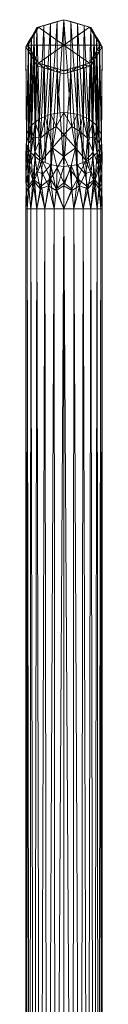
# Model space of a CAD drawing. Header units: millimetres. Extents: x 2407 to 2579, y 2024 to 2927.
# Tile 9 of 9: x 2424 to 2459, y 2476 to 2927. Entities that reach past the tile are written whole.
import ezdxf

# ---------------------------------------------------------------- set-up
doc = ezdxf.new("R2010")
doc.units = ezdxf.units.MM
doc.layers.add('Q-SPCQ', color=91, linetype='Continuous', lineweight=9)

# ---------------------------------------------------------------- blocks, each defined once
blk = doc.blocks.new('Grab_Bar-TSL-GR45RH-Arm_Support-THESPLASHLAB - TSL-GR45RH_Satin-318963-_3D_')
at = {"layer": 'Q-SPCQ'}
mesh = blk.add_polyface(dxfattribs=at)
corners = [(-61, 760.24, 146.94), (-73.37, 763.87, 143.31), (-78.5, 772.62, 134.56), (-73.37, 781.37, 125.81), (-61, 784.99, 122.19), (-61, 742.51, 79.7), (-66.99, 741.76, 80.45), (-72.25, 739.61, 82.6), (-76.16, 736.32, 85.89), (-78.23, 732.28, 89.93), (-78.23, 727.98, 94.23), (-76.16, 723.95, 98.27), (-72.25, 720.65, 101.56), (-66.99, 718.5, 103.71), (-61, 717.76, 104.45), (-67.19, 762.06, 145.13), (-75.94, 768.24, 138.94), (-75.94, 776.99, 130.19), (-67.19, 783.18, 124), (-77.19, 734.3, 87.91), (-69.62, 740.69, 81.52), (-74.66, 779.18, 128), (-74.66, 766.05, 141.13), (-64.09, 784.09, 123.09), (-64.09, 761.15, 146.03), (-69.62, 719.58, 102.63), (-77.19, 725.96, 96.25), (-78.23, 730.13, 92.08), (-70.28, 782.27, 124.91), (-74.2, 737.97, 84.25), (-74.2, 722.3, 99.91), (-63.99, 742.13, 80.08), (-70.28, 762.96, 144.22), (-77.22, 770.43, 136.75), (-77.22, 774.8, 132.38)]
mesh.append_faces([[corners[k] for k in face] for face in [(24, 14, 0)]], dxfattribs={"vtx0": -1})
mesh.append_faces([[corners[k] for k in face] for face in [(22, 30, 1), (7, 28, 20), (19, 17, 8), (6, 23, 31), (14, 24, 13), (4, 31, 23), (10, 2, 27), (28, 7, 3), (13, 15, 25), (26, 33, 10), (17, 19, 34), (16, 11, 22), (9, 34, 19), (23, 6, 18), (33, 26, 16)]], dxfattribs={"vtx0": -1, "vtx1": -1})
mesh.append_faces([[corners[k] for k in face] for face in [(22, 11, 30), (8, 17, 21), (3, 7, 29), (2, 9, 27), (18, 6, 20), (9, 2, 34), (16, 26, 11), (32, 12, 25), (29, 21, 3), (25, 15, 32)]], dxfattribs={"vtx0": -1, "vtx2": -1})
mesh.append_faces([[corners[k] for k in face] for face in [(5, 31, 4)]], dxfattribs={"vtx1": -1})
mesh.append_faces([[corners[k] for k in face] for face in [(30, 12, 1), (32, 1, 12), (24, 15, 13), (28, 18, 20), (29, 8, 21), (33, 2, 10)]], dxfattribs={"vtx1": -1, "vtx2": -1})
mesh = blk.add_polyface(dxfattribs=at)
corners = [(-61, 784.99, 122.19), (-73.37, 781.37, 125.81), (-78.5, 772.62, 134.56), (-73.37, 763.87, 143.31), (-61, 760.24, 146.94), (-61, 761.66, 146.94), (-72.67, 765.07, 143.52), (-77.5, 773.32, 135.27), (-72.67, 781.57, 127.02), (-61, 784.99, 123.6), (-69.34, 782.55, 124.63), (-66.83, 783.28, 125.31), (-64.93, 783.84, 124.75), (-75.08, 777.45, 131.14), (-75.94, 776.99, 130.19), (-77.22, 774.8, 132.38), (-67.19, 762.06, 145.13), (-66.83, 763.37, 145.23), (-69.75, 764.22, 144.37), (-75.94, 768.24, 138.94), (-75.08, 769.2, 139.39), (-76.29, 771.26, 137.33), (-69.75, 782.43, 126.17), (-65.17, 783.77, 123.41), (-73.88, 779.51, 129.08), (-74.66, 779.18, 128), (-76.29, 775.39, 133.21), (-64.93, 762.81, 145.79), (-64.09, 761.15, 146.03), (-70.28, 762.96, 144.22), (-73.88, 767.14, 141.46), (-74.66, 766.05, 141.13), (-77.22, 770.43, 136.75)]
mesh.append_faces([[corners[k] for k in face] for face in [(23, 9, 0)]], dxfattribs={"vtx0": -1})
mesh.append_faces([[corners[k] for k in face] for face in [(19, 21, 32), (14, 24, 25), (1, 22, 10), (6, 29, 18), (9, 23, 12), (16, 18, 29), (29, 6, 3), (13, 15, 26), (2, 26, 15), (7, 32, 21), (22, 1, 8), (10, 11, 23), (8, 25, 24), (15, 13, 14), (18, 16, 17), (20, 31, 30), (21, 19, 20)]], dxfattribs={"vtx0": -1, "vtx1": -1})
mesh.append_faces([[corners[k] for k in face] for face in [(14, 13, 24), (2, 7, 26), (7, 2, 32), (8, 1, 25), (23, 11, 12), (27, 16, 28), (3, 6, 30)]], dxfattribs={"vtx0": -1, "vtx2": -1})
mesh.append_faces([[corners[k] for k in face] for face in [(4, 5, 28)]], dxfattribs={"vtx1": -1})
mesh.append_faces([[corners[k] for k in face] for face in [(27, 17, 16), (19, 31, 20), (31, 3, 30), (22, 11, 10), (5, 27, 28)]], dxfattribs={"vtx1": -1, "vtx2": -1})
mesh = blk.add_polyface(dxfattribs=at)
corners = [(-61, 784.99, 123.6), (-72.67, 781.57, 127.02), (-77.5, 773.32, 135.27), (-72.67, 765.07, 143.52), (-61, 761.66, 146.94), (-61, 773.32, 135.27)]
mesh.append_faces([[corners[k] for k in face] for face in [(1, 5, 0)]], dxfattribs={"vtx0": -1})
mesh.append_faces([[corners[k] for k in face] for face in [(3, 5, 2)]], dxfattribs={"vtx0": -1, "vtx1": -1})
mesh.append_faces([[corners[k] for k in face] for face in [(5, 1, 2)]], dxfattribs={"vtx0": -1, "vtx2": -1})
mesh.append_faces([[corners[k] for k in face] for face in [(4, 5, 3)]], dxfattribs={"vtx1": -1})
mesh = blk.add_polyface(dxfattribs=at)
corners = [(-61, 742.51, 79.7), (-61, 784.99, 122.19), (-48.63, 781.37, 125.81), (-43.5, 772.62, 134.56), (-48.63, 763.87, 143.31), (-61, 760.24, 146.94), (-61, 717.76, 104.45), (-55.01, 718.5, 103.71), (-49.75, 720.65, 101.56), (-45.84, 723.95, 98.27), (-43.77, 727.98, 94.23), (-43.77, 732.28, 89.93), (-45.84, 736.32, 85.89), (-49.75, 739.61, 82.6), (-55.01, 741.76, 80.45), (-54.81, 783.18, 124), (-46.06, 776.99, 130.19), (-46.06, 768.24, 138.94), (-54.81, 762.06, 145.13), (-47.8, 722.3, 99.91), (-57.91, 761.15, 146.03), (-51.72, 762.96, 144.22), (-57.91, 784.09, 123.09), (-44.78, 770.43, 136.75), (-47.8, 737.97, 84.25), (-52.38, 740.69, 81.52), (-44.81, 734.3, 87.91), (-43.77, 730.13, 92.08), (-47.34, 766.05, 141.13), (-52.38, 719.58, 102.63), (-58.01, 742.13, 80.08), (-44.81, 725.96, 96.25), (-47.34, 779.18, 128), (-51.72, 782.27, 124.91), (-44.78, 774.8, 132.38)]
mesh.append_faces([[corners[k] for k in face] for face in [(14, 15, 25), (7, 20, 6), (21, 8, 4), (11, 3, 27), (9, 28, 19), (18, 29, 21), (24, 32, 12), (26, 34, 11), (8, 21, 29), (10, 23, 31), (15, 14, 22), (32, 24, 2), (34, 26, 16)]], dxfattribs={"vtx0": -1, "vtx1": -1})
mesh.append_faces([[corners[k] for k in face] for face in [(4, 8, 19), (7, 18, 20), (17, 9, 31), (22, 14, 30), (3, 10, 27), (33, 13, 25), (25, 15, 33), (30, 1, 22), (31, 23, 17)]], dxfattribs={"vtx0": -1, "vtx2": -1})
mesh.append_faces([[corners[k] for k in face] for face in [(5, 6, 20)]], dxfattribs={"vtx1": -1})
mesh.append_faces([[corners[k] for k in face] for face in [(7, 29, 18), (17, 28, 9), (24, 13, 2), (33, 2, 13), (3, 23, 10), (28, 4, 19), (26, 12, 16), (32, 16, 12), (34, 3, 11)]], dxfattribs={"vtx1": -1, "vtx2": -1})
mesh.append_faces([[corners[k] for k in face] for face in [(30, 0, 1)]], dxfattribs={"vtx2": -1})
mesh = blk.add_polyface(dxfattribs=at)
corners = [(-61, 760.24, 146.94), (-48.63, 763.87, 143.31), (-43.5, 772.62, 134.56), (-48.63, 781.37, 125.81), (-61, 784.99, 122.19), (-61, 784.99, 123.6), (-49.33, 781.57, 127.02), (-44.5, 773.32, 135.27), (-49.33, 765.07, 143.52), (-61, 761.66, 146.94), (-52.66, 762.69, 144.49), (-55.17, 763.37, 145.23), (-57.07, 762.81, 145.79), (-46.92, 769.2, 139.39), (-46.06, 768.24, 138.94), (-44.78, 770.43, 136.75), (-54.81, 783.18, 124), (-55.17, 783.28, 125.31), (-52.25, 782.43, 126.17), (-46.06, 776.99, 130.19), (-46.92, 777.45, 131.14), (-45.71, 775.39, 133.21), (-52.25, 764.22, 144.37), (-56.83, 761.46, 145.72), (-48.12, 767.14, 141.46), (-47.34, 766.05, 141.13), (-45.71, 771.26, 137.33), (-57.07, 783.84, 124.75), (-57.91, 784.09, 123.09), (-51.72, 782.27, 124.91), (-48.12, 779.51, 129.08), (-47.34, 779.18, 128), (-44.78, 774.8, 132.38)]
mesh.append_faces([[corners[k] for k in face] for face in [(23, 9, 0)]], dxfattribs={"vtx0": -1})
mesh.append_faces([[corners[k] for k in face] for face in [(19, 21, 32), (14, 24, 25), (1, 22, 10), (6, 29, 18), (9, 23, 12), (16, 18, 29), (29, 6, 3), (13, 15, 26), (2, 26, 15), (7, 32, 21), (22, 1, 8), (10, 11, 23), (8, 25, 24), (15, 13, 14), (18, 16, 17), (20, 31, 30), (21, 19, 20)]], dxfattribs={"vtx0": -1, "vtx1": -1})
mesh.append_faces([[corners[k] for k in face] for face in [(14, 13, 24), (2, 7, 26), (7, 2, 32), (8, 1, 25), (23, 11, 12), (27, 16, 28), (3, 6, 30)]], dxfattribs={"vtx0": -1, "vtx2": -1})
mesh.append_faces([[corners[k] for k in face] for face in [(4, 5, 28)]], dxfattribs={"vtx1": -1})
mesh.append_faces([[corners[k] for k in face] for face in [(27, 17, 16), (19, 31, 20), (31, 3, 30), (22, 11, 10), (5, 27, 28)]], dxfattribs={"vtx1": -1, "vtx2": -1})
mesh = blk.add_polyface(dxfattribs=at)
corners = [(-61, 761.66, 146.94), (-49.33, 765.07, 143.52), (-44.5, 773.32, 135.27), (-49.33, 781.57, 127.02), (-61, 784.99, 123.6), (-61, 773.32, 135.27)]
mesh.append_faces([[corners[k] for k in face] for face in [(5, 3, 4)]], dxfattribs={"vtx0": -1})
mesh.append_faces([[corners[k] for k in face] for face in [(3, 5, 2)]], dxfattribs={"vtx0": -1, "vtx1": -1})
mesh.append_faces([[corners[k] for k in face] for face in [(5, 1, 2)]], dxfattribs={"vtx0": -1, "vtx2": -1})
mesh.append_faces([[corners[k] for k in face] for face in [(5, 0, 1)]], dxfattribs={"vtx2": -1})
mesh = blk.add_polyface(dxfattribs=at)
corners = [(-61, 698.31, 61.4), (-65.53, 698.31, 61.99), (-69.75, 698.31, 63.74), (-73.37, 698.31, 66.52), (-76.16, 698.31, 70.15), (-77.9, 698.31, 74.37), (-78.5, 698.31, 78.9), (-77.9, 698.31, 83.43), (-76.16, 698.31, 87.65), (-73.37, 698.31, 91.27), (-69.75, 698.31, 94.05), (-65.53, 698.31, 95.8), (-61, 698.31, 96.4), (-61, 708.84, 98.49), (-61, 717.76, 104.45), (-66.99, 718.5, 103.71), (-72.25, 720.65, 101.56), (-76.16, 723.95, 98.27), (-78.23, 727.98, 94.23), (-78.23, 732.28, 89.93), (-76.16, 736.32, 85.89), (-72.25, 739.61, 82.6), (-66.99, 741.76, 80.45), (-61, 742.51, 79.7), (-61, 722.23, 66.16), (-71, 720.67, 68.91), (-76.87, 718.35, 75.52), (-78.42, 714.48, 83.68), (-75.22, 711.63, 91.75), (-67.24, 712.08, 64.11), (-74.59, 711.5, 69.45), (-68.11, 708.89, 96.88), (-78.29, 709.99, 77.64), (-77.32, 708.62, 86.61), (-61, 710.27, 63.78), (-66.27, 726.19, 68.87), (-71.96, 707.5, 93.92), (-78.31, 721.88, 82.55), (-71.36, 708.85, 65.74), (-74.38, 724.32, 73.99), (-77.67, 719.11, 90.11), (-77.04, 707.58, 72.73), (-77.34, 728.21, 82.25), (-61, 732.37, 72.93), (-71.74, 730.7, 74.8), (-74.2, 737.97, 84.25), (-75.17, 731.15, 79.44), (-69.62, 740.69, 81.52), (-68.08, 733.92, 74.36), (-64.55, 736.06, 74.54), (-70.68, 714.33, 98.03), (-73.42, 715.38, 96.03), (-74.2, 722.3, 99.91), (-69.62, 719.58, 102.63), (-63.99, 742.13, 80.08), (-78.38, 705.5, 81.51), (-64.61, 706.72, 97.32), (-64.39, 707.47, 62.41), (-64.08, 717.04, 64.56), (-78.47, 723.01, 87.4), (-78.23, 730.13, 92.08), (-77.19, 725.96, 96.25), (-77.19, 734.3, 87.91)]
mesh.append_faces([[corners[k] for k in face] for face in [(8, 33, 7), (2, 29, 1), (6, 32, 5), (4, 30, 3), (1, 57, 0), (3, 38, 2), (23, 49, 54), (12, 56, 11), (0, 57, 34), (34, 58, 24), (20, 42, 62)]], dxfattribs={"vtx0": -1, "vtx1": -1})
mesh.append_faces([[corners[k] for k in face] for face in [(59, 60, 37), (30, 39, 25), (59, 40, 18), (38, 29, 2), (59, 37, 27), (4, 41, 30), (50, 36, 31), (28, 9, 36), (34, 57, 58), (57, 1, 29), (56, 31, 11), (31, 56, 15), (55, 32, 6), (8, 28, 33), (28, 51, 52), (36, 50, 51), (10, 31, 36), (33, 40, 27), (37, 19, 42), (32, 37, 26), (35, 29, 25), (25, 39, 44), (58, 35, 24), (55, 33, 27), (35, 48, 49), (41, 32, 26), (40, 28, 17), (38, 30, 25), (39, 30, 26), (25, 44, 48), (37, 32, 27), (30, 38, 3), (29, 38, 25), (46, 26, 42), (28, 40, 33), (32, 41, 5), (30, 41, 26), (46, 44, 39), (26, 37, 42), (48, 22, 49), (46, 42, 20), (44, 46, 45), (46, 39, 26), (25, 48, 35), (44, 47, 48), (35, 49, 43), (15, 50, 31), (51, 50, 16), (36, 51, 28), (33, 55, 7), (32, 55, 27), (58, 57, 29), (35, 58, 29), (40, 59, 27)]], dxfattribs={"vtx0": -1, "vtx1": -1, "vtx2": -1})
mesh.append_faces([[corners[k] for k in face] for face in [(55, 6, 7), (48, 47, 22), (28, 8, 9), (42, 19, 62), (41, 4, 5), (46, 20, 45), (40, 17, 61), (49, 23, 43), (44, 21, 47), (49, 22, 54), (51, 16, 52), (56, 13, 14), (59, 18, 60)]], dxfattribs={"vtx0": -1, "vtx2": -1})
mesh.append_faces([[corners[k] for k in face] for face in [(50, 15, 53, 16)]], dxfattribs={"vtx0": -1, "vtx3": -1})
mesh.append_faces([[corners[k] for k in face] for face in [(10, 11, 31), (9, 10, 36), (14, 15, 56), (12, 13, 56), (45, 21, 44), (43, 24, 35), (52, 17, 28), (60, 19, 37), (61, 18, 40)]], dxfattribs={"vtx1": -1, "vtx2": -1})
mesh = blk.add_polyface(dxfattribs=at)
corners = [(-61, 698.31, 96.4), (-56.47, 698.31, 95.8), (-52.25, 698.31, 94.05), (-48.63, 698.31, 91.27), (-45.84, 698.31, 87.65), (-44.1, 698.31, 83.43), (-43.5, 698.31, 78.9), (-44.1, 698.31, 74.37), (-45.84, 698.31, 70.15), (-48.63, 698.31, 66.52), (-52.25, 698.31, 63.74), (-56.47, 698.31, 61.99), (-61, 698.31, 61.4), (-61, 722.23, 66.16), (-61, 742.51, 79.7), (-55.01, 741.76, 80.45), (-49.75, 739.61, 82.6), (-45.84, 736.32, 85.89), (-43.77, 732.28, 89.93), (-43.77, 727.98, 94.23), (-45.84, 723.95, 98.27), (-49.75, 720.65, 101.56), (-55.01, 718.5, 103.71), (-61, 717.76, 104.45), (-61, 708.84, 98.49), (-51, 720.67, 68.91), (-45.13, 718.35, 75.52), (-43.58, 714.48, 83.68), (-46.78, 711.63, 91.75), (-54.76, 712.08, 64.11), (-47.41, 711.5, 69.45), (-53.89, 708.89, 96.88), (-43.71, 709.99, 77.64), (-44.68, 708.62, 86.61), (-61, 710.27, 63.78), (-55.73, 726.19, 68.87), (-50.04, 707.5, 93.92), (-43.69, 721.88, 82.55), (-50.64, 708.85, 65.74), (-47.62, 724.32, 73.99), (-44.33, 719.11, 90.11), (-44.96, 707.58, 72.73), (-44.66, 728.21, 82.25), (-61, 732.37, 72.93), (-50.26, 730.7, 74.8), (-47.8, 737.97, 84.25), (-46.83, 731.15, 79.44), (-52.38, 740.69, 81.52), (-53.92, 733.92, 74.36), (-57.45, 736.06, 74.54), (-51.32, 714.33, 98.03), (-48.58, 715.38, 96.03), (-47.8, 722.3, 99.91), (-52.38, 719.58, 102.63), (-58.01, 742.13, 80.08), (-43.62, 705.5, 81.51), (-57.68, 718.17, 104.04), (-58.12, 716.21, 64.26), (-57.47, 707.33, 62.41), (-43.77, 730.13, 92.08), (-43.54, 722.77, 87.57), (-44.81, 725.96, 96.25), (-44.81, 734.3, 87.91), (-57.39, 706.72, 97.32)]
mesh.append_faces([[corners[k] for k in face] for face in [(24, 56, 23)]], dxfattribs={"vtx0": -1})
mesh.append_faces([[corners[k] for k in face] for face in [(10, 38, 9), (6, 55, 5), (2, 31, 1), (13, 57, 34), (1, 63, 0), (3, 36, 2), (14, 49, 43), (52, 28, 20), (22, 50, 53), (12, 58, 11), (20, 40, 61), (0, 63, 24)]], dxfattribs={"vtx0": -1, "vtx1": -1})
mesh.append_faces([[corners[k] for k in face] for face in [(38, 29, 25), (25, 29, 35), (30, 26, 41), (27, 40, 33), (32, 27, 55), (42, 18, 37), (4, 33, 28), (57, 29, 58), (28, 52, 51), (2, 36, 31), (39, 30, 25), (38, 30, 9), (29, 57, 35), (59, 60, 37), (30, 39, 26), (37, 27, 32), (47, 44, 48), (48, 49, 15), (50, 51, 21), (3, 28, 36), (26, 37, 32), (35, 43, 49), (56, 24, 63), (40, 60, 19), (50, 22, 31), (63, 1, 31), (55, 33, 5), (50, 31, 36), (28, 33, 40), (41, 32, 7), (29, 38, 10), (30, 38, 25), (44, 39, 25), (42, 46, 17), (28, 40, 20), (30, 41, 8), (32, 41, 26), (37, 26, 42), (46, 26, 39), (48, 25, 35), (42, 26, 46), (45, 46, 44), (44, 46, 39), (25, 48, 44), (35, 49, 48), (51, 36, 28), (36, 51, 50), (32, 55, 6), (33, 55, 27), (35, 57, 13), (58, 29, 11), (34, 57, 58), (40, 27, 60), (37, 60, 27), (56, 63, 31)]], dxfattribs={"vtx0": -1, "vtx1": -1, "vtx2": -1})
mesh.append_faces([[corners[k] for k in face] for face in [(28, 3, 4), (29, 10, 11), (49, 14, 54), (40, 19, 61), (35, 13, 43), (44, 16, 45), (48, 15, 47), (50, 21, 53), (37, 18, 59)]], dxfattribs={"vtx0": -1, "vtx2": -1})
mesh.append_faces([[corners[k] for k in face] for face in [(42, 17, 62, 18)]], dxfattribs={"vtx0": -1, "vtx3": -1})
mesh.append_faces([[corners[k] for k in face] for face in [(8, 9, 30), (7, 8, 41), (6, 7, 32), (12, 34, 58), (4, 5, 33), (22, 56, 31), (45, 17, 46), (59, 19, 60), (47, 16, 44), (52, 21, 51), (54, 15, 49)]], dxfattribs={"vtx1": -1, "vtx2": -1})
mesh = blk.add_polyface(dxfattribs=at)
corners = [(-61, 698.31, 96.4), (-65.53, 698.31, 95.8), (-69.75, 698.31, 94.05), (-73.37, 698.31, 91.27), (-76.16, 698.31, 87.65), (-77.9, 698.31, 83.43), (-78.5, 698.31, 78.9), (-77.9, 698.31, 74.37), (-76.16, 698.31, 70.15), (-73.37, 698.31, 66.52), (-69.75, 698.31, 63.74), (-65.53, 698.31, 61.99), (-61, 698.31, 61.4), (-61, 24.37, 61.4), (-64.98, 24.69, 61.86), (-68.68, 25.55, 63.17), (-71.93, 26.71, 65.23), (-74.64, 27.92, 67.93), (-76.72, 29, 71.2), (-78.04, 29.73, 74.92), (-78.5, 30, 78.9), (-78.04, 29.73, 82.88), (-76.72, 29, 86.6), (-74.64, 27.92, 89.86), (-71.93, 26.71, 92.57), (-68.68, 25.55, 94.62), (-64.98, 24.69, 95.94), (-61, 24.37, 96.4)]
mesh.append_faces([[corners[k] for k in face] for face in [(0, 26, 27)]], dxfattribs={"vtx0": -1})
mesh.append_faces([[corners[k] for k in face] for face in [(4, 23, 3), (25, 2, 24), (24, 3, 23), (8, 18, 7), (18, 8, 17), (16, 10, 15), (17, 9, 16)]], dxfattribs={"vtx0": -1, "vtx1": -1})
mesh.append_faces([[corners[k] for k in face] for face in [(25, 1, 2), (26, 0, 1), (22, 4, 5), (21, 5, 6), (6, 20, 21), (1, 25, 26), (4, 22, 23), (19, 6, 7), (16, 9, 10), (17, 8, 9), (14, 11, 12), (6, 19, 20)]], dxfattribs={"vtx0": -1, "vtx2": -1})
mesh.append_faces([[corners[k] for k in face] for face in [(2, 3, 24), (21, 22, 5), (10, 11, 15), (18, 19, 7), (14, 15, 11)]], dxfattribs={"vtx1": -1, "vtx2": -1})
mesh.append_faces([[corners[k] for k in face] for face in [(12, 13, 14)]], dxfattribs={"vtx2": -1})
mesh = blk.add_polyface(dxfattribs=at)
corners = [(-61, 698.31, 61.4), (-56.47, 698.31, 61.99), (-52.25, 698.31, 63.74), (-48.63, 698.31, 66.52), (-45.84, 698.31, 70.15), (-44.1, 698.31, 74.37), (-43.5, 698.31, 78.9), (-44.1, 698.31, 83.43), (-45.84, 698.31, 87.65), (-48.63, 698.31, 91.27), (-52.25, 698.31, 94.05), (-56.47, 698.31, 95.8), (-61, 698.31, 96.4), (-61, 24.37, 96.4), (-57.02, 24.69, 95.94), (-53.32, 25.55, 94.62), (-50.07, 26.71, 92.57), (-47.36, 27.92, 89.86), (-45.28, 29, 86.6), (-43.96, 29.73, 82.88), (-43.5, 30, 78.9), (-43.96, 29.73, 74.92), (-45.28, 29, 71.2), (-47.36, 27.92, 67.93), (-50.07, 26.71, 65.23), (-53.32, 25.55, 63.17), (-57.02, 24.69, 61.86), (-61, 24.37, 61.4)]
mesh.append_faces([[corners[k] for k in face] for face in [(0, 26, 27)]], dxfattribs={"vtx0": -1})
mesh.append_faces([[corners[k] for k in face] for face in [(1, 26, 0), (2, 25, 1), (4, 23, 3), (25, 2, 24), (24, 3, 23), (8, 18, 7), (18, 8, 17), (16, 10, 15), (17, 9, 16)]], dxfattribs={"vtx0": -1, "vtx1": -1})
mesh.append_faces([[corners[k] for k in face] for face in [(22, 4, 5), (21, 5, 6), (6, 20, 21), (1, 25, 26), (4, 22, 23), (19, 6, 7), (16, 9, 10), (17, 8, 9), (14, 11, 12), (6, 19, 20)]], dxfattribs={"vtx0": -1, "vtx2": -1})
mesh.append_faces([[corners[k] for k in face] for face in [(2, 3, 24), (21, 22, 5), (10, 11, 15), (18, 19, 7), (14, 15, 11)]], dxfattribs={"vtx1": -1, "vtx2": -1})
mesh.append_faces([[corners[k] for k in face] for face in [(12, 13, 14)]], dxfattribs={"vtx2": -1})

msp = doc.modelspace()

# ---------------------------------------------------------------- block references
at = {"layer": 'Q-SPCQ'}
msp.add_blockref('Grab_Bar-TSL-GR45RH-Arm_Support-THESPLASHLAB - TSL-GR45RH_Satin-318963-_3D_', (2502.29, 2141.77), dxfattribs=at)

doc.saveas('drawing.dxf')
